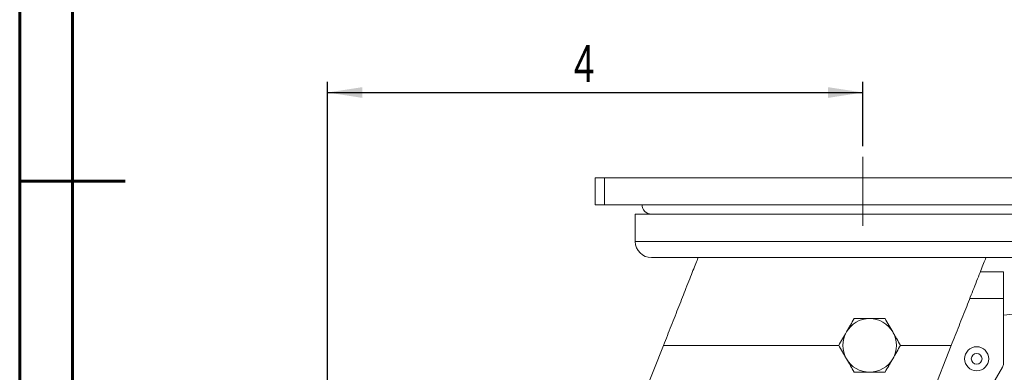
# Model space of a CAD drawing. Header units: inches. Extents: x 0.6 to 16.3, y 0.2 to 11.5.
# Tile 7 of 53: x 0.6 to 4.3, y 5.1 to 6.4. Entities that reach past the tile are written whole.
import ezdxf

# ---------------------------------------------------------------- set-up
doc = ezdxf.new("R2010")
doc.units = ezdxf.units.IN
doc.header["$MEASUREMENT"] = 0
doc.linetypes.add('CENTERX2', pattern=[0.8, 0.5, -0.1, 0.1, -0.1])
doc.layers.add('FORMAT', color=7, linetype='Continuous')
doc.styles.add('SLDTEXTSTYLE0', font='TXT', dxfattribs={"width": 0.75})
doc.dimstyles.new('SLDDIMSTYLE0', dxfattribs={"dimtxt": 0.137795, "dimasz": 0.13, "dimexe": 0, "dimexo": 0.0625, "dimgap": 0.034449, "dimtad": 1, "dimlfac": 2, "dimrnd": 1e-09, "dimzin": 12, "dimdsep": 46, "dimlunit": 5, "dimtxsty": 'SLDTEXTSTYLE0', "dimsah": 1, "dimcen": 0.09, "dimadec": 0, "dimazin": 3, "dimtfac": 1, "dimtofl": 0, "dimtmove": 0, "dimatfit": 3, "dimfxl": 0, "dimfrac": 2, "dimtolj": 1, "dimtzin": 12, "dimarcsym": 0})

# ---------------------------------------------------------------- blocks, each defined once
blk = doc.blocks.new('_D')
at = {"layer": 'FORMAT'}
for p, q in [((1.7401, 3.8983), (1.7401, 6.217)), ((3.7401, 5.977), (3.7401, 6.217)), ((1.7401, 6.1777), (3.7401, 6.1777))]:
    blk.add_line(p, q, dxfattribs=at)
for points in [[(1.7401, 6.1777), (1.8701, 6.1577), (1.8701, 6.1977)], [(3.7401, 6.1777), (3.6101, 6.1977), (3.6101, 6.1577)]]:
    blk.add_solid(points, dxfattribs=at)
at = {"layer": 'FORMAT', "insert": (2.6606, 6.3553), "char_height": 0.1378, "attachment_point": 1, "style": 'SLDTEXTSTYLE0'}
blk.add_mtext('4', dxfattribs=at)

msp = doc.modelspace()

# ---------------------------------------------------------------- linework, layer by layer
at = {"color": 7, "linetype": 'Continuous', "lineweight": 60}
for p, q in [((0.59055118, 0.19685039), (0.59055118, 11.49606299)), ((0.78740157, 0.39370079), (0.78740157, 11.2992126)), ((0.59055118, 5.84645669), (0.98425197, 5.84645669))]:
    msp.add_line(p, q, dxfattribs=at)
at = {"color": 7, "linetype": 'Continuous', "lineweight": 15}
for p, q in [((2.74007051, 5.85888746), (2.74007051, 5.75888747)), ((2.74007051, 5.85888746), (2.77507051, 5.85888746)), ((2.77507051, 5.85888746), (2.77507051, 5.75888747)), ((2.77507051, 5.85888746), (4.70507053, 5.85888746)), ((2.74007051, 5.75888747), (2.77507051, 5.75888747)), ((2.77507051, 5.75888747), (4.70507053, 5.75888747)), ((2.89007051, 5.72388749), (2.89007051, 5.62138745)), ((2.89007051, 5.72388749), (2.89007051, 5.62138745)), ((2.89007051, 5.72388749), (4.59007052, 5.72388749)), ((2.89007051, 5.62138745), (4.47543249, 5.62138745)), ((3.1245653, 5.56138754), (2.95007051, 5.56138754)), ((4.42315904, 5.56138754), (3.1245653, 5.56138754)), ((4.17893098, 5.50888749), (4.26507048, 5.50888749)), ((4.26507048, 5.50888749), (4.26507048, 5.4088875)), ((4.13945728, 5.4088875), (4.26507048, 5.4088875)), ((4.26507048, 5.34629866), (4.86839957, 5.40971117)), ((4.26507048, 5.4088875), (4.26507048, 5.16558615)), ((2.99528898, 5.23388744), (2.52499291, 4.04247075)), ((2.99528898, 5.23388744), (3.64960045, 5.23388744)), ((3.45514811, 3.67530423), (4.07037837, 5.23388744)), ((3.88054058, 5.23388744), (4.07037837, 5.23388744)), ((4.26172109, 5.15308619), (4.1279498, 4.92138751))]:
    msp.add_line(p, q, dxfattribs=at)
for radius in [0.045, 0.02]:
    msp.add_circle((4.16507051, 5.18388749), radius, dxfattribs=at)
for centre, radius, start, end in [((2.95007051, 5.75888749), 0.035, 180, 270), ((2.95007051, 5.62138749), 0.06, 180, 270), ((3.76507051, 5.23388749), 0.1, 90, 150), ((3.76507051, 5.23388749), 0.1, 30, 90), ((3.76507051, 5.23388749), 0.1, 150, 210), ((3.76507051, 5.23388749), 0.1, 330, 30), ((3.76507051, 5.23388749), 0.1, 210, 270), ((3.76507051, 5.23388749), 0.1, 270, 330), ((4.24007051, 5.16558622), 0.025, 330, 0)]:
    msp.add_arc(centre, radius, start, end, dxfattribs=at)
for points, knots in [([(2.99528898, 5.23388749), (3.00486434, 5.25814508), (3.02401507, 5.30666025), (3.05303152, 5.38016858), (3.08141757, 5.45207993), (3.10675414, 5.5162659), (3.11935058, 5.54817689), (3.12456529, 5.56138749)], [0, 0, 0, 0, 0.1866666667, 0.3733333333, 0.56, 0.78, 1, 1, 1, 1]), ([(2.99528898, 5.23388749), (3.00486434, 5.25814508), (3.02401507, 5.30666025), (3.05303152, 5.38016858), (3.08141757, 5.45207993), (3.10675414, 5.5162659), (3.11935058, 5.54817689), (3.12456529, 5.56138749)], [0, 0, 0, 0, 0.1866666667, 0.3733333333, 0.56, 0.78, 1, 1, 1, 1]), ([(4.07037836, 5.23388749), (4.07995372, 5.25814508), (4.09910445, 5.30666025), (4.1281209, 5.38016858), (4.15650695, 5.45207993), (4.18184352, 5.5162659), (4.19443996, 5.54817689), (4.19965467, 5.56138749)], [0, 0, 0, 0, 0.1866666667, 0.3733333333, 0.56, 0.78, 1, 1, 1, 1]), ([(4.07037836, 5.23388749), (4.07995372, 5.25814508), (4.09910445, 5.30666025), (4.1281209, 5.38016858), (4.15650695, 5.45207993), (4.18184352, 5.5162659), (4.19443996, 5.54817689), (4.19965467, 5.56138749)], [0, 0, 0, 0, 0.1866666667, 0.3733333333, 0.56, 0.78, 1, 1, 1, 1]), ([(3.70733548, 5.33388749), (3.70280865, 5.32604678), (3.69817936, 5.31802862), (3.69098582, 5.30556904), (3.68854593, 5.30134302), (3.68356244, 5.29271137), (3.68099629, 5.28826667), (3.67846797, 5.28388749)], [0, 0, 0, 0, 0.5, 0.5, 0.75, 0.75, 1, 1, 1, 1]), ([(3.70733548, 5.33388749), (3.71628423, 5.33388749), (3.72570968, 5.33388749), (3.74014536, 5.33388749), (3.74502218, 5.33388749), (3.7549315, 5.33388749), (3.76000486, 5.33388749), (3.76507051, 5.33388749)], [0, 0, 0, 0, 0.5, 0.5, 0.75, 0.75, 1, 1, 1, 1]), ([(3.76507051, 5.33388749), (3.77521353, 5.33388749), (3.7850965, 5.33388749), (3.79962237, 5.33388749), (3.80443592, 5.33388749), (3.81377993, 5.33388749), (3.81833575, 5.33388749), (3.82280554, 5.33388749)], [0, 0, 0, 0, 0.5, 0.5, 0.75, 0.75, 1, 1, 1, 1]), ([(3.85167305, 5.28388749), (3.84665183, 5.29258449), (3.84171599, 5.30113362), (3.83198127, 5.31799465), (3.82732713, 5.32605585), (3.82280554, 5.33388749)], [0, 0, 0, 0, 0.5, 0.5, 1, 1, 1, 1]), ([(3.67846797, 5.28388749), (3.67344675, 5.27519048), (3.66851091, 5.26664136), (3.65877619, 5.24978033), (3.65412205, 5.24171912), (3.64960046, 5.23388749)], [0, 0, 0, 0, 0.5, 0.5, 1, 1, 1, 1]), ([(3.88054056, 5.23388749), (3.87601373, 5.24172819), (3.87138444, 5.24974635), (3.8641909, 5.26220594), (3.86175101, 5.26643196), (3.85676752, 5.2750636), (3.85420137, 5.27950831), (3.85167305, 5.28388749)], [0, 0, 0, 0, 0.5, 0.5, 0.75, 0.75, 1, 1, 1, 1]), ([(3.64960046, 5.23388749), (3.65412729, 5.22604678), (3.65875658, 5.21802862), (3.66595012, 5.20556904), (3.66839001, 5.20134302), (3.6733735, 5.19271137), (3.67593965, 5.18826667), (3.67846797, 5.18388749)], [0, 0, 0, 0, 0.5, 0.5, 0.75, 0.75, 1, 1, 1, 1]), ([(3.85167305, 5.18388749), (3.85669427, 5.19258449), (3.86163011, 5.20113362), (3.87136483, 5.21799465), (3.87601897, 5.22605585), (3.88054056, 5.23388749)], [0, 0, 0, 0, 0.5, 0.5, 1, 1, 1, 1]), ([(3.67846797, 5.18388749), (3.68348919, 5.17519048), (3.68842503, 5.16664136), (3.69815975, 5.14978033), (3.70281389, 5.14171912), (3.70733548, 5.13388749)], [0, 0, 0, 0, 0.5, 0.5, 1, 1, 1, 1]), ([(3.82280554, 5.13388749), (3.82733237, 5.14172819), (3.83196166, 5.14974635), (3.8391552, 5.16220594), (3.8415951, 5.16643196), (3.84657858, 5.1750636), (3.84914473, 5.17950831), (3.85167305, 5.18388749)], [0, 0, 0, 0, 0.5, 0.5, 0.75, 0.75, 1, 1, 1, 1]), ([(3.70733548, 5.13388749), (3.71628423, 5.13388749), (3.72570968, 5.13388749), (3.74014536, 5.13388749), (3.74502218, 5.13388749), (3.7549315, 5.13388749), (3.76000486, 5.13388749), (3.76507051, 5.13388749)], [0, 0, 0, 0, 0.5, 0.5, 0.75, 0.75, 1, 1, 1, 1]), ([(3.76507051, 5.13388749), (3.77521353, 5.13388749), (3.7850965, 5.13388749), (3.79962237, 5.13388749), (3.80443592, 5.13388749), (3.81377993, 5.13388749), (3.81833575, 5.13388749), (3.82280554, 5.13388749)], [0, 0, 0, 0, 0.5, 0.5, 0.75, 0.75, 1, 1, 1, 1])]:
    msp.add_open_spline(points, degree=3, knots=knots, dxfattribs=at)
at = {"layer": 'FORMAT', "linetype": 'CENTERX2', "lineweight": 0}
msp.add_line((3.74007051, 5.93762764), (3.74007051, 5.68014733), dxfattribs=at)

# ---------------------------------------------------------------- dimensions: what is measured, and where the dimension line sits
at = {"layer": 'FORMAT'}
dim = msp.add_linear_dim(base=(3.74007051, 6.17765331), p1=(1.74007051, 3.85888749), p2=(3.74007051, 5.93762764), dimstyle='SLDDIMSTYLE0', dxfattribs=at)
dim.commit()
dim.dimension.update_dxf_attribs({"geometry": '_D', "text_midpoint": (2.71146874, 6.17765331), "dimtype": 160})

doc.saveas('drawing.dxf')
